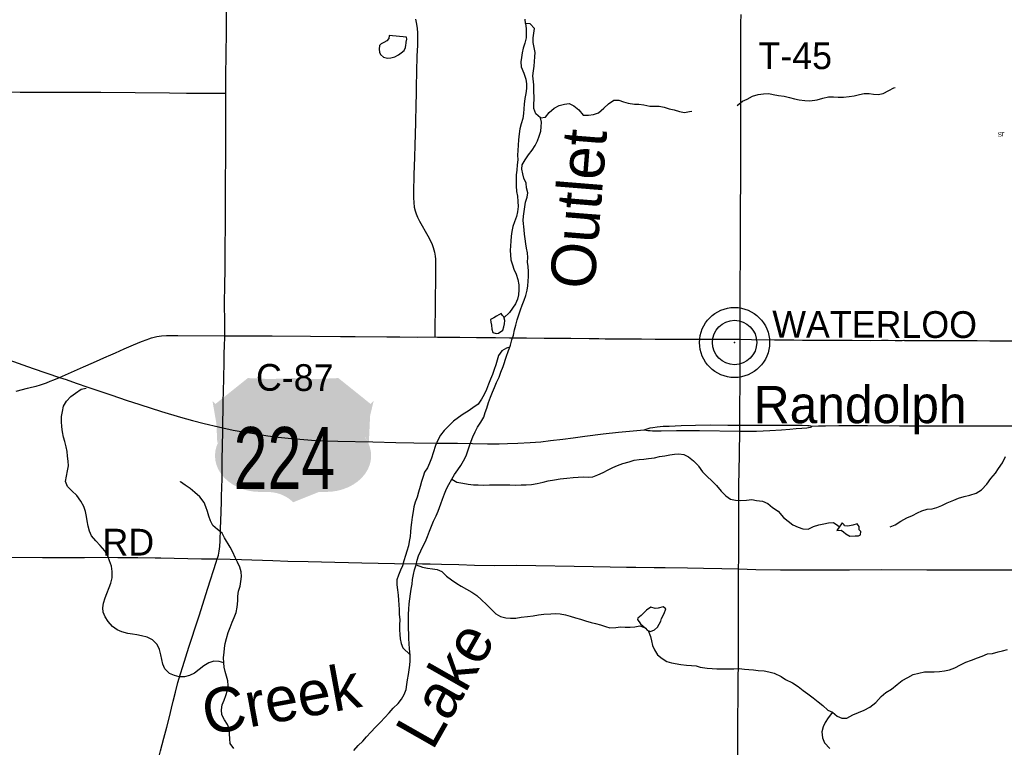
# Model space of a CAD drawing. Header units: feet. Extents: x 2113747 to 2516209, y 960708 to 1356798.
# Tile 22 of 253: x 2305899 to 2316941, y 1102641 to 1110796. Entities that reach past the tile are written whole.
import ezdxf

# ---------------------------------------------------------------- set-up
doc = ezdxf.new("R2010")
doc.units = ezdxf.units.FT
doc.header["$LTSCALE"] = 50
doc.header["$MEASUREMENT"] = 0
for name, color, linetype in [('0_Xref', 7, 'Continuous'), ('GM_X_County_Road', 3, 'Continuous'), ('GM_X_County_Road_Text', 3, 'Continuous'), ('GM_X_Minor_Lake', 5, 'Continuous'), ('GM_X_Minor_River', 5, 'Continuous'), ('GM_X_Minor_River_Text', 5, 'Continuous'), ('GM_X_State_Route', 1, 'Continuous'), ('GM_X_Township_Road', 4, 'Continuous'), ('GM_X_Township_Road_Text', 4, 'Continuous'), ('GM_X_Township_Subdivision_Text', 4, 'Continuous'), ('GM_X_Unincorporated', 1, 'Continuous'), ('GM_X_Unincorporated_Location', 2, 'Continuous'), ('GM_X_Unincorporated_Text', 251, 'Continuous'), ('GM_X_US_Location', 251, 'Continuous'), ('GM_X_US_Route', 1, 'Continuous'), ('GM_X_US_Shield', 251, 'Continuous')]:
    doc.layers.add(name, color=color, linetype=linetype)
doc.styles.add('Styledgn030', font='dgn030.shx')
doc.styles.add('Styledgn031', font='dgn031.shx')

# ---------------------------------------------------------------- blocks, each defined once
blk = doc.blocks.new('M1-H4_33')
at = {"layer": 'GM_X_US_Shield', "linetype": 'Continuous', "true_color": 0x1e0000}
h = blk.add_hatch(color=18, dxfattribs=at)
edge = h.paths.add_edge_path(flags=0)
edge.add_line((-508.4680158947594, 667.0911779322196), (-508.4680158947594, 667.0911779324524))
edge.add_line((-508.4680158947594, 667.0911779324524), (-871.0175691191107, 377.0515353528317))
edge.add_ellipse((-1286.789338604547, 144.1422748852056), major_axis=(507.5693745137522, -5.27579036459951e-14), ratio=0.8000000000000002, start_angle=334.5471236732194, end_angle=395.0009291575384, ccw=False)
edge.add_line((-828.4851254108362, -30.36763197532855), (-828.4851254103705, -30.36763197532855))
edge.add_ellipse((-369.1022995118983, -203.0529443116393), major_axis=(507.5693745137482, 8.243422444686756e-16), ratio=0.8000000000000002, start_angle=-205.1680805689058, end_angle=-89.36173636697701)
edge.add_line((-363.4481941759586, -609.083249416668), (-290.9382835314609, -609.083249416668))
edge.add_ellipse((-290.938283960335, -899.1228919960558), major_axis=(-362.549553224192, 5.360414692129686e-07), ratio=0.7999999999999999, start_angle=216.8698977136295, end_angle=270, ccw=False)
edge.add_line((-0.8986413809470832, -725.0991066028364), (-0.8986413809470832, -725.0991066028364))
edge.add_ellipse((289.1410011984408, -899.1228919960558), major_axis=(-362.549553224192, -5.360414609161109e-07), ratio=0.7999999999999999, start_angle=270, end_angle=323.13010228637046, ccw=False)
edge.add_line((289.1410007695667, -609.083249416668), (361.6509114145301, -609.083249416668))
edge.add_ellipse((367.3050167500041, -203.0529443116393), major_axis=(-507.5693745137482, 6.215932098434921e-14), ratio=0.8000000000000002, start_angle=89.361736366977, end_angle=205.1680805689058)
edge.add_ellipse((1284.992055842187, 144.1422748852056), major_axis=(-507.5693745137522, 6.215932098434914e-14), ratio=0.8000000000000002, start_angle=324.9990708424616, end_angle=385.4528763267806, ccw=False)
edge.add_line((869.2202863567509, 377.0515353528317), (506.6707331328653, 667.0911779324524))
edge.add_line((506.6707331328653, 667.0911779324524), (506.6707331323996, 667.0911779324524))
edge.add_ellipse((252.8860458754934, 874.2209128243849), major_axis=(-362.5495532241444, -2.054038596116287e-13), ratio=0.8000000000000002, start_angle=405.57299599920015, end_angle=494.42700400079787, ccw=False)
edge.add_line((-0.8986413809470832, 667.0911779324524), (-0.8986413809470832, 667.0911779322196))
edge.add_ellipse((-254.6833286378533, 874.220912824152), major_axis=(-362.5495532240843, -2.054038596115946e-13), ratio=0.8, start_angle=405.5729959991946, end_angle=494.4270040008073, ccw=False)
at = {"layer": 'GM_X_US_Shield', "color": 9, "linetype": 'Continuous', "lineweight": 13, "insert": (-97.80914794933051, -577.7589680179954), "char_height": 696.0951421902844, "attachment_point": 8, "line_spacing_factor": 0.8, "style": 'Styledgn030'}
blk.add_mtext('{\\Fdgn000|c0;\\W0.73386;\\C9;224}', dxfattribs=at)
blk = doc.blocks.new('Unicorp13')
at = {"layer": 'GM_X_Unincorporated'}
for radius in [392.8488348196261, 249.0278639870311]:
    blk.add_circle((-4.656612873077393e-10, 0), radius, dxfattribs=at)
blk = doc.blocks.new('POR')
at = {"layer": 'GM_X_County_Road', "flags": 128}
for points in [[(2308211.394066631, 1109973.764299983), (2308211.361258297, 1110039.741858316), (2308211.722149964, 1110197.287474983), (2308214.149966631, 1110377.569266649), (2308214.674899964, 1110466.184574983), (2308216.676208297, 1110600.403466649), (2308216.413741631, 1110721.466216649), (2308216.577783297, 1110910.671874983), (2308216.774633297, 1111103.388024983), (2308218.349433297, 1111299.385008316), (2308220.186699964, 1111404.240441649), (2308222.02396663, 1111564.738808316), (2308221.892733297, 1111771.234458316), (2308223.762808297, 1111895.840508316), (2308225.370416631, 1112046.857266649), (2308223.073833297, 1112224.055074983), (2308219.792999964, 1112414.277791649), (2308220.908483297, 1112489.704149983), (2308219.333683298, 1112631.665808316)], [(2310336.717899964, 1110801.321699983), (2310349.414724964, 1110743.972733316), (2310356.337283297, 1110695.646058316), (2310359.716541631, 1110650.140899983), (2310360.99606663, 1110578.225033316), (2310359.290033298, 1110509.557191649), (2310354.598441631, 1110388.330399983), (2310349.906849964, 1110214.446233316), (2310346.461974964, 1110043.875708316), (2310344.26381663, 1109961.92049165), (2310341.212641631, 1109847.091324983), (2310336.750708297, 1109643.614041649), (2310333.863574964, 1109512.413516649), (2310330.320274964, 1109391.05549165), (2310326.908208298, 1109253.293299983), (2310319.395099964, 1109056.607341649), (2310313.620833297, 1108863.038174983), (2310314.080149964, 1108800.439874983), (2310317.459408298, 1108747.782499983), (2310324.414774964, 1108695.38759165), (2310333.076174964, 1108653.196074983), (2310344.165391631, 1108618.353624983), (2310359.880583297, 1108581.772333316), (2310382.649566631, 1108537.874783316), (2310475.136258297, 1108375.21106665), (2310506.008899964, 1108317.566824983), (2310525.16896663, 1108276.425174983), (2310536.717499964, 1108242.731016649), (2310549.709599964, 1108192.206183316), (2310558.994358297, 1108144.306016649), (2310562.045533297, 1108112.088233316), (2310563.390674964, 1108040.303599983), (2310562.964166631, 1107892.698908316), (2310560.405116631, 1107797.653166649), (2310559.847374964, 1107751.721499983), (2310558.666274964, 1107567.994833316), (2310554.073108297, 1107335.088474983), (2310554.499616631, 1107239.845883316)], [(2308197.844224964, 1107253.658191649), (2308198.762858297, 1107321.374591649), (2308199.648683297, 1107419.077808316), (2308197.024016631, 1107599.654874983), (2308201.157866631, 1107837.941799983), (2308202.33896663, 1107976.458583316), (2308202.568624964, 1108074.916391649), (2308201.781224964, 1108206.084108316), (2308206.472816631, 1108527.441733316), (2308207.260216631, 1108658.806299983), (2308206.866516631, 1108954.310958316), (2308208.080424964, 1109061.725441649), (2308210.639474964, 1109179.802633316), (2308210.639474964, 1109307.820749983), (2308211.459683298, 1109507.984391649), (2308210.639474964, 1109678.653341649), (2308211.426874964, 1109836.231766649), (2308211.394066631, 1109973.764299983)], [(2306344.567091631, 1106787.386158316), (2306615.137416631, 1106904.839991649), (2306726.160816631, 1106953.265091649), (2306875.930858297, 1107019.833199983), (2306893.942633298, 1107027.740008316), (2306971.796808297, 1107062.254374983), (2307070.812358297, 1107105.72541665), (2307175.700599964, 1107151.919549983), (2307263.298849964, 1107188.336799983), (2307327.406333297, 1107212.779008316), (2307345.877424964, 1107219.143824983), (2307376.979724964, 1107228.691049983), (2307437.117399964, 1107243.815691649), (2307462.642283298, 1107248.441666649), (2307488.429633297, 1107251.722499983), (2307546.861274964, 1107256.512516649), (2307628.357174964, 1107257.201491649), (2307674.059183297, 1107256.971833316), (2308197.844224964, 1107253.658191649)], [(2308184.556849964, 1106654.479599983), (2308184.688083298, 1106660.975649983), (2308187.115899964, 1106742.930866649), (2308188.854741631, 1106838.337499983), (2308190.692008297, 1106897.097224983), (2308191.512216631, 1107018.192783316), (2308193.152633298, 1107070.620499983), (2308194.95709163, 1107126.329049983), (2308197.844224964, 1107253.658191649)], [(2308197.844224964, 1107253.658191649), (2308384.458024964, 1107252.509899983), (2308732.259166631, 1107251.624074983), (2309158.865924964, 1107248.474474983), (2309496.791758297, 1107246.374741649), (2309634.586758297, 1107244.603091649), (2309661.227124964, 1107244.40624165)], [(2309661.227124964, 1107244.40624165), (2310015.294658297, 1107242.109658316), (2310162.997774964, 1107241.223833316), (2310365.425191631, 1107239.025674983), (2310554.499616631, 1107239.845883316)], [(2310554.499616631, 1107239.845883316), (2310584.12554163, 1107238.631974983), (2310835.732649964, 1107236.072924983), (2311022.444874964, 1107235.810458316), (2311140.850149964, 1107235.351141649), (2311198.560008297, 1107233.743533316), (2311234.419516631, 1107233.054558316), (2311391.932324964, 1107231.479758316), (2311582.286274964, 1107230.068999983), (2311782.482724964, 1107228.362966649), (2312081.005749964, 1107224.983708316), (2312284.286183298, 1107223.704183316), (2312339.469799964, 1107221.67006665), (2312395.079924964, 1107221.013899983), (2312463.682149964, 1107220.554583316), (2312739.042491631, 1107219.143824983), (2312873.523849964, 1107218.061149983), (2313024.310949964, 1107217.076899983), (2313256.725183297, 1107216.45354165), (2313483.201108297, 1107216.125458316), (2313748.882991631, 1107215.502099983), (2313893.305274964, 1107214.813124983), (2313977.786733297, 1107214.255383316)], [(2313977.786733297, 1107214.255383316), (2314106.559441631, 1107213.402366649), (2314365.712466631, 1107209.104474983), (2314522.798766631, 1107207.004741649), (2314581.788149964, 1107206.282958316)], [(2314581.788149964, 1107206.282958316), (2314679.819449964, 1107205.823641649), (2314850.357166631, 1107205.23309165), (2315030.934233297, 1107204.937816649), (2315233.492883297, 1107203.887949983), (2315440.119766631, 1107202.116299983), (2315564.889858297, 1107202.739658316), (2315640.283408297, 1107202.313149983), (2315715.676958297, 1107201.296091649), (2315741.923624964, 1107201.361708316), (2315797.369708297, 1107201.98506665), (2315813.544216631, 1107202.345958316), (2315823.321099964, 1107202.149108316), (2315967.349683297, 1107201.492941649), (2316180.702274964, 1107202.116299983), (2316348.024774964, 1107200.869583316), (2316453.077058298, 1107200.279033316), (2316571.154249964, 1107199.065124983), (2316636.770916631, 1107199.032316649), (2316777.813941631, 1107198.441766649), (2316941.954033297, 1107197.851216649), (2317145.43131663, 1107197.162241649), (2317417.707674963, 1107197.752791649)], [(2305860.447324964, 1106633.515074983), (2305987.940508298, 1106664.551758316), (2306033.084774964, 1106676.461183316), (2306083.281524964, 1106689.682941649), (2306133.707933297, 1106704.709158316), (2306199.09494163, 1106727.051633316), (2306242.073858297, 1106743.619841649), (2306281.509474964, 1106760.024008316), (2306344.567091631, 1106787.386158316)], [(2308181.14941623, 1106490.922780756), (2308184.556849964, 1106654.479599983)], [(2308176.157916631, 1106221.836108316), (2308176.84689163, 1106287.190308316), (2308179.635599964, 1106418.259599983), (2308181.14941623, 1106490.922780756)], [(2308114.543866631, 1104752.678941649), (2308120.613408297, 1104772.65921665), (2308126.748566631, 1104795.034499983), (2308131.505774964, 1104816.491149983), (2308136.295791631, 1104840.408424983), (2308140.199983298, 1104865.998924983), (2308143.251158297, 1104892.770524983), (2308147.549049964, 1104955.270399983), (2308150.600224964, 1105089.882991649), (2308157.030658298, 1105276.759258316), (2308160.80361663, 1105398.182899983), (2308162.968966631, 1105473.609258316), (2308165.068699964, 1105535.846666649), (2308168.349533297, 1105667.112808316), (2308168.808849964, 1105768.884258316), (2308169.694674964, 1105854.153116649), (2308172.975508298, 1106031.252499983), (2308175.56736663, 1106169.113116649), (2308176.157916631, 1106221.836108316)], [(2307259.657124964, 1101848.550891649), (2307274.027174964, 1101897.140033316), (2307319.663566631, 1102047.828708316), (2307383.442966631, 1102261.673424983), (2307417.366783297, 1102381.52226665), (2307454.243349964, 1102510.918333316), (2307479.768233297, 1102602.650433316), (2307516.972883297, 1102742.184274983), (2307549.026624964, 1102866.166966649), (2307577.405833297, 1102984.211349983), (2307601.060641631, 1103079.716408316), (2307620.122283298, 1103159.440658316), (2307644.564491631, 1103258.128124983), (2307673.304591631, 1103365.837883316), (2307701.224483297, 1103463.442674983), (2307727.503958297, 1103547.95694165), (2307796.106183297, 1103763.671733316), (2307825.86334163, 1103854.124308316), (2307869.564041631, 1103991.722458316), (2307909.983908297, 1104116.492549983), (2308008.474524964, 1104426.039174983), (2308102.371974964, 1104714.916549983), (2308114.543866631, 1104752.678941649)]]:
    blk.add_lwpolyline(points, dxfattribs=at)
at = {"layer": 'GM_X_Minor_Lake'}
for p, q in [((2310238.439999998, 1110598.16), (2310042.389999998, 1110617.76)), ((2311335.449999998, 1107388.23), (2311339.489999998, 1107424.12)), ((2315121.789999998, 1105156.68), (2315064.819999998, 1105071.73)), ((2312862.739999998, 1104026.88), (2312915.819999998, 1103975.79))]:
    blk.add_line(p, q, dxfattribs=at)
at = {"layer": 'GM_X_Minor_Lake', "flags": 128}
for points in [[(2310042.389999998, 1110617.76), (2310040.459999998, 1110585.7), (2310016.519999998, 1110559.59), (2309984.549999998, 1110541.49), (2309952.589999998, 1110525.39), (2309932.629999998, 1110505.3), (2309928.709999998, 1110465.21), (2309932.779999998, 1110431.16), (2309946.849999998, 1110405.14), (2309978.899999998, 1110377.15), (2310022.939999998, 1110365.22), (2310062.929999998, 1110367.31), (2310106.919999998, 1110379.43), (2310146.859999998, 1110401.56), (2310178.819999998, 1110423.68), (2310210.759999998, 1110451.8), (2310224.689999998, 1110485.91), (2310230.629999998, 1110511.97), (2310232.589999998, 1110534.01), (2310232.559999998, 1110544.04), (2310240.489999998, 1110576.12), (2310238.439999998, 1110598.16)], [(2311339.489999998, 1107424.12), (2311327.289999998, 1107464.36), (2311313.249999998, 1107480.36), (2311299.209999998, 1107502.38), (2311247.259999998, 1107474.2), (2311215.299999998, 1107456.1), (2311179.349999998, 1107433.97), (2311183.399999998, 1107405.93), (2311189.469999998, 1107373.88), (2311193.569999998, 1107327.8), (2311203.649999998, 1107289.74), (2311241.679999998, 1107279.81), (2311269.669999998, 1107283.88), (2311317.609999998, 1107316.04), (2311329.529999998, 1107352.14), (2311335.449999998, 1107388.23)], [(2315064.819999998, 1105071.73), (2315112.779999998, 1105074.34), (2315137.009999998, 1105054.58), (2315163.269999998, 1105032.86), (2315209.539999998, 1105009.37), (2315269.519999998, 1105010.12), (2315307.509999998, 1105010.6), (2315329.379999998, 1105020.89), (2315330.919999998, 1105059.02), (2315312.709999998, 1105076.84), (2315312.249999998, 1105114.94), (2315289.879999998, 1105146.74), (2315244.059999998, 1105132.13), (2315188.199999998, 1105121.41), (2315150.189999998, 1105122.94), (2315144.039999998, 1105134.9), (2315121.789999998, 1105156.68)], [(2312915.819999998, 1103975.79), (2312936.899999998, 1103954.9), (2312974.939999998, 1103938.95), (2313018.889999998, 1103959.09), (2313052.829999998, 1103989.23), (2313088.699999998, 1104053.42), (2313096.629999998, 1104085.51), (2313128.509999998, 1104141.69), (2313144.399999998, 1104193.83), (2313116.349999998, 1104215.81), (2313058.379999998, 1104199.66), (2313024.389999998, 1104195.57), (2312976.349999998, 1104211.5), (2312928.419999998, 1104177.33), (2312868.539999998, 1104119.08), (2312832.609999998, 1104086.94), (2312828.629999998, 1104074.9), (2312862.739999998, 1104026.88)]]:
    blk.add_lwpolyline(points, dxfattribs=at)
at = {"layer": 'GM_X_Minor_River', "flags": 128}
for points in [[(2311401.969999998, 1107147.89), (2311419.849999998, 1107206.05), (2311437.739999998, 1107260.2), (2311449.599999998, 1107320.34), (2311461.489999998, 1107372.47), (2311479.369999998, 1107430.63), (2311497.249999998, 1107488.78), (2311515.119999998, 1107544.93), (2311533.019999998, 1107595.07), (2311554.899999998, 1107651.23), (2311576.789999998, 1107705.38), (2311590.659999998, 1107763.53), (2311598.549999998, 1107813.65), (2311602.439999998, 1107865.76), (2311604.329999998, 1107917.87), (2311604.209999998, 1107973.98), (2311600.089999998, 1108028.07), (2311593.979999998, 1108078.16), (2311597.869999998, 1108132.28), (2311595.759999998, 1108182.37), (2311581.649999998, 1108234.44), (2311573.539999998, 1108284.53), (2311569.429999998, 1108338.63), (2311561.309999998, 1108390.71), (2311555.199999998, 1108440.8), (2311546.969999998, 1108544.98), (2311548.869999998, 1108595.09), (2311556.759999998, 1108647.21), (2311562.649999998, 1108699.32), (2311570.539999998, 1108749.44), (2311588.419999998, 1108805.59), (2311596.309999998, 1108855.71), (2311584.189999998, 1108909.79), (2311578.089999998, 1108961.88), (2311553.959999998, 1109017.93), (2311539.849999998, 1109070), (2311529.739999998, 1109120.08), (2311533.639999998, 1109170.19), (2311567.519999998, 1109224.38), (2311605.399999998, 1109280.57), (2311645.289999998, 1109332.75), (2311679.179999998, 1109384.94), (2311707.069999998, 1109439.11), (2311724.949999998, 1109491.24), (2311742.829999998, 1109545.39), (2311746.729999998, 1109595.49), (2311752.619999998, 1109645.61), (2311738.509999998, 1109697.68), (2311688.409999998, 1109739.66), (2311666.279999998, 1109799.72), (2311666.179999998, 1109849.83), (2311670.059999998, 1109903.94), (2311665.819999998, 1110012.15), (2311665.709999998, 1110064.25), (2311653.479999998, 1110168.42), (2311661.369999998, 1110222.55), (2311667.249999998, 1110276.67), (2311671.149999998, 1110326.77), (2311677.019999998, 1110378.89), (2311678.919999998, 1110428.99), (2311668.799999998, 1110485.08), (2311658.679999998, 1110539.16), (2311656.559999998, 1110593.27), (2311672.339999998, 1110697.5), (2311622.219999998, 1110747.49), (2311570.209999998, 1110753.39), (2311566.099999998, 1110803.47)], [(2311570.209999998, 1110753.39), (2311580.329999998, 1110695.29), (2311580.459999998, 1110641.19), (2311578.559999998, 1110591.09), (2311562.689999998, 1110530.93), (2311544.809999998, 1110474.79), (2311532.919999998, 1110422.66), (2311525.029999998, 1110372.54), (2311519.139999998, 1110322.43), (2311523.259999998, 1110268.33), (2311553.419999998, 1110196.25), (2311573.559999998, 1110130.18), (2311581.679999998, 1110076.09), (2311583.789999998, 1110023.98), (2311573.909999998, 1109969.86), (2311564.029999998, 1109911.72), (2311556.159999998, 1109849.58), (2311554.289999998, 1109795.47), (2311550.399999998, 1109743.36), (2311540.519999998, 1109687.22), (2311522.639999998, 1109629.08), (2311508.759999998, 1109572.93), (2311498.879999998, 1109516.8), (2311493.019999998, 1109450.65), (2311489.159999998, 1109388.53), (2311487.279999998, 1109330.41), (2311483.399999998, 1109276.29), (2311485.509999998, 1109224.19), (2311479.619999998, 1109170.07), (2311473.749999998, 1109109.94), (2311467.869999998, 1109055.83), (2311466.009999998, 1108991.69), (2311466.139999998, 1108933.57), (2311472.269999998, 1108871.46), (2311480.389999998, 1108817.37), (2311486.519999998, 1108757.27), (2311488.639999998, 1108701.17), (2311482.759999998, 1108643.04), (2311470.879999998, 1108588.9), (2311447.009999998, 1108528.73), (2311429.109999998, 1108476.59), (2311417.239999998, 1108420.45), (2311411.349999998, 1108368.33), (2311407.459999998, 1108314.22), (2311401.569999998, 1108262.1), (2311399.689999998, 1108210), (2311401.789999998, 1108159.91), (2311407.919999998, 1108103.81), (2311424.029999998, 1108049.73), (2311442.149999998, 1107999.67), (2311466.259999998, 1107945.62), (2311484.389999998, 1107883.54), (2311496.519999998, 1107825.45), (2311496.649999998, 1107767.33), (2311492.759999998, 1107713.22), (2311480.869999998, 1107663.09), (2311460.979999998, 1107612.95), (2311425.089999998, 1107562.77), (2311393.189999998, 1107512.6), (2311329.829999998, 1107455.94)], [(2315662.219999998, 1105113.31), (2315717.969999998, 1105134.06), (2315779.439999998, 1105176.94), (2315847.019999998, 1105211.88), (2315910.649999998, 1105240.76), (2315966.299999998, 1105269.53), (2316018.019999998, 1105292.23), (2316077.779999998, 1105311.04), (2316131.719999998, 1105315.72), (2316183.559999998, 1105328.4), (2316241.279999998, 1105351.19), (2316298.889999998, 1105381.99), (2316374.539999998, 1105411.01), (2316428.279999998, 1105431.74), (2316490.039999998, 1105450.56), (2316555.849999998, 1105465.43), (2316625.569999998, 1105488.36), (2316685.089999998, 1105527.21), (2316746.299999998, 1105592.14), (2316789.569999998, 1105652.86), (2316840.829999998, 1105713.66), (2316876.189999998, 1105766.24), (2316921.409999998, 1105830.99), (2316956.549999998, 1105901.62)], [(2313945.769999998, 1109834.66), (2314005.169999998, 1109883.53), (2314058.889999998, 1109906.26), (2314118.509999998, 1109937.09), (2314180.269999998, 1109955.92), (2314240.139999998, 1109966.69), (2314300.119999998, 1109967.45), (2314350.229999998, 1109958.05), (2314410.379999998, 1109944.76), (2314472.459999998, 1109937.51), (2314530.629999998, 1109922.2), (2314588.789999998, 1109908.9), (2314638.909999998, 1109897.48), (2314705.009999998, 1109888.28), (2314761.039999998, 1109884.98), (2314840.899999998, 1109896), (2314906.639999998, 1109916.89), (2314968.449999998, 1109931.7), (2315024.459999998, 1109930.39), (2315078.489999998, 1109927.06), (2315138.479999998, 1109927.81), (2315200.349999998, 1109936.61), (2315256.299999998, 1109941.32), (2315316.109999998, 1109956.1), (2315367.939999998, 1109968.79), (2315425.929999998, 1109969.51), (2315476.009999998, 1109962.12), (2315528.039999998, 1109958.76), (2315581.939999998, 1109967.46), (2315645.529999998, 1110000.35), (2315701.149999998, 1110031.12), (2315717.089999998, 1110035.33)], [(2311738.509999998, 1109697.68), (2311796.489999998, 1109703.82), (2311836.399999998, 1109754.01), (2311894.289999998, 1109804.24), (2311948.229999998, 1109834.41), (2312008.199999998, 1109850.58), (2312062.189999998, 1109854.7), (2312114.249999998, 1109828.76), (2312170.349999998, 1109784.8), (2312218.479999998, 1109726.79), (2312278.489999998, 1109724.92), (2312334.479999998, 1109733.05), (2312390.439999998, 1109753.22), (2312448.329999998, 1109805.45), (2312502.219999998, 1109853.67), (2312562.139999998, 1109893.87), (2312618.139999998, 1109891.99), (2312670.189999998, 1109876.08), (2312724.229999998, 1109860.16), (2312792.249999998, 1109850.29), (2312844.259999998, 1109848.4), (2312898.279999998, 1109842.51), (2312964.309999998, 1109826.62), (2313018.319999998, 1109824.74), (2313072.329999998, 1109824.85), (2313126.349999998, 1109814.95), (2313184.389999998, 1109797.05), (2313238.419999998, 1109785.14), (2313298.469999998, 1109765.23), (2313356.489999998, 1109757.34), (2313410.469999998, 1109765.48), (2313438.469999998, 1109771.55)], [(2309647.599999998, 1102607.02), (2309693.479999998, 1102661.23), (2309747.379999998, 1102709.45), (2309789.279999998, 1102759.64), (2309835.169999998, 1102809.83), (2309891.049999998, 1102866.07), (2309944.929999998, 1102924.31), (2309992.829999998, 1102974.51), (2310042.709999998, 1103028.72), (2310088.609999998, 1103078.92), (2310142.499999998, 1103131.15), (2310182.389999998, 1103181.34), (2310212.279999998, 1103233.51), (2310232.169999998, 1103287.66), (2310240.049999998, 1103345.79), (2310249.929999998, 1103397.91), (2310259.809999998, 1103456.05), (2310267.699999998, 1103510.18), (2310275.579999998, 1103560.29), (2310277.479999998, 1103610.4), (2310279.339999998, 1103672.53), (2310271.189999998, 1103746.65), (2310267.069999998, 1103804.76), (2310264.949999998, 1103856.86), (2310264.819999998, 1103914.97), (2310260.719999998, 1103967.07), (2310258.599999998, 1104021.17), (2310260.489999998, 1104075.29), (2310260.359999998, 1104133.39), (2310262.239999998, 1104189.52), (2310268.119999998, 1104247.64), (2310273.999999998, 1104303.76), (2310281.869999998, 1104361.91), (2310289.759999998, 1104414.02), (2310299.639999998, 1104470.15), (2310305.529999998, 1104522.28), (2310315.409999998, 1104578.41), (2310327.299999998, 1104630.53), (2310345.179999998, 1104686.69), (2310357.069999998, 1104736.81), (2310372.969999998, 1104786.95), (2310396.839999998, 1104843.11), (2310424.719999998, 1104899.28), (2310448.619999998, 1104949.43), (2310472.509999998, 1105003.59), (2310494.379999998, 1105061.76), (2310516.259999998, 1105117.92), (2310540.149999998, 1105174.08), (2310570.019999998, 1105234.27), (2310591.909999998, 1105286.42), (2310621.729999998, 1105370.65), (2310639.619999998, 1105420.79), (2310663.489999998, 1105480.97), (2310685.379999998, 1105537.12), (2310713.269999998, 1105587.28), (2310747.149999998, 1105645.48), (2310777.039999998, 1105699.65), (2310810.929999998, 1105749.82), (2310844.829999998, 1105799.99), (2310874.719999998, 1105850.16), (2310906.599999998, 1105906.34), (2310926.469999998, 1105964.5), (2310944.359999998, 1106020.65), (2310962.249999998, 1106070.79), (2310982.149999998, 1106120.94), (2311006.019999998, 1106177.1), (2311031.919999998, 1106229.26), (2311069.799999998, 1106283.45), (2311103.679999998, 1106339.63), (2311117.579999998, 1106391.77), (2311139.469999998, 1106441.92), (2311157.339999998, 1106504.08), (2311179.209999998, 1106564.25), (2311201.089999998, 1106620.4), (2311222.969999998, 1106674.56), (2311246.849999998, 1106730.73), (2311274.729999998, 1106790.9), (2311296.619999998, 1106845.06), (2311320.479999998, 1106909.24), (2311360.239999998, 1107025.56), (2311376.119999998, 1107077.7), (2311401.969999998, 1107147.89)], [(2311394.279999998, 1107126.99), (2311358.039999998, 1107115.73), (2311306.099999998, 1107085.56), (2311270.209999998, 1107031.37), (2311252.319999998, 1106979.23), (2311238.439999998, 1106927.1), (2311220.539999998, 1106874.96), (2311200.669999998, 1106818.8), (2311178.769999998, 1106766.65), (2311156.889999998, 1106712.49), (2311133.019999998, 1106652.32), (2311107.139999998, 1106596.15), (2311077.249999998, 1106541.97), (2311039.369999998, 1106487.79), (2310981.449999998, 1106445.57), (2310927.519999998, 1106409.38), (2310871.589999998, 1106375.2), (2310819.679999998, 1106337.01), (2310765.749999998, 1106296.81), (2310713.859999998, 1106246.59), (2310657.969999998, 1106192.37), (2310618.089999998, 1106138.17), (2310590.209999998, 1106082), (2310562.329999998, 1106023.82), (2310536.499999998, 1105941.6), (2310516.629999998, 1105883.45), (2310494.739999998, 1105827.28), (2310470.849999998, 1105775.12), (2310438.959999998, 1105724.96), (2310423.059999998, 1105674.82), (2310405.179999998, 1105620.68), (2310389.299999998, 1105564.53), (2310371.429999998, 1105500.36), (2310355.559999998, 1105444.21), (2310335.669999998, 1105388.06), (2310319.779999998, 1105337.92), (2310309.889999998, 1105285.8), (2310300.029999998, 1105221.65), (2310292.159999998, 1105161.51), (2310286.279999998, 1105105.39), (2310280.389999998, 1105055.28), (2310278.489999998, 1105003.17), (2310268.609999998, 1104949.04), (2310258.719999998, 1104898.92), (2310240.839999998, 1104840.76), (2310224.949999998, 1104790.63), (2310207.079999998, 1104732.47), (2310193.189999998, 1104676.33), (2310171.299999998, 1104626.18), (2310145.419999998, 1104570.01), (2310127.529999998, 1104517.88), (2310129.649999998, 1104463.77), (2310137.759999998, 1104407.67), (2310143.889999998, 1104347.57), (2310146.009999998, 1104289.45), (2310152.129999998, 1104237.37), (2310154.239999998, 1104185.27), (2310156.359999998, 1104131.17), (2310160.489999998, 1104073.06), (2310156.609999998, 1104010.92), (2310158.739999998, 1103956.83), (2310160.839999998, 1103906.73), (2310164.949999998, 1103856.64), (2310177.049999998, 1103804.56), (2310197.169999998, 1103754.51), (2310278.909999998, 1103676.51)], [(2308187.399999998, 1103589.77), (2308135.369999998, 1103603.68), (2308075.359999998, 1103607.55), (2308019.399999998, 1103587.39), (2307963.469999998, 1103553.2), (2307911.549999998, 1103513.01), (2307859.639999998, 1103470.81), (2307803.679999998, 1103446.64), (2307745.709999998, 1103432.49), (2307687.709999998, 1103430.35), (2307633.679999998, 1103444.26), (2307579.619999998, 1103468.19), (2307527.509999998, 1103520.18), (2307505.399999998, 1103574.23), (2307493.279999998, 1103626.31), (2307483.169999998, 1103676.39), (2307467.039999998, 1103736.48), (2307440.919999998, 1103792.52), (2307386.799999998, 1103844.51), (2307326.729999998, 1103874.44), (2307266.699999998, 1103890.34), (2307212.669999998, 1103902.24), (2307162.649999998, 1103910.15), (2307110.629999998, 1103918.05), (2307044.589999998, 1103933.93), (2306992.539999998, 1103957.87), (2306938.449999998, 1103995.82), (2306892.329999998, 1104051.83), (2306858.209999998, 1104103.86), (2306836.099999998, 1104155.92), (2306829.999999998, 1104206), (2306839.889999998, 1104258.12), (2306855.759999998, 1104316.28), (2306875.649999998, 1104366.42), (2306901.519999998, 1104430.61), (2306919.409999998, 1104480.74), (2306935.289999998, 1104538.89), (2306937.119999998, 1104613.04), (2306926.989999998, 1104673.14), (2306906.869999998, 1104731.21), (2306886.749999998, 1104783.27), (2306854.629999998, 1104841.31), (2306800.489999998, 1104903.32), (2306754.379999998, 1104955.32), (2306704.249999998, 1105011.32), (2306682.139999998, 1105063.37), (2306668.019999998, 1105119.45), (2306655.889999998, 1105179.54), (2306647.779999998, 1105229.63), (2306635.659999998, 1105285.71), (2306617.539999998, 1105339.78), (2306583.409999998, 1105399.82), (2306541.279999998, 1105461.85), (2306485.159999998, 1105513.83), (2306435.039999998, 1105565.82), (2306412.919999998, 1105621.88), (2306436.669999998, 1105738.16), (2306444.549999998, 1105796.31), (2306442.439999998, 1105846.4), (2306434.319999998, 1105902.49), (2306430.199999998, 1105956.58), (2306420.089999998, 1106008.67), (2306403.959999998, 1106066.74), (2306389.849999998, 1106116.81), (2306377.729999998, 1106176.91), (2306371.599999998, 1106231), (2306367.469999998, 1106293.11), (2306369.349999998, 1106349.23), (2306377.229999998, 1106405.36), (2306389.099999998, 1106463.5), (2306422.979999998, 1106521.69), (2306472.879999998, 1106571.9), (2306524.799999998, 1106610.09), (2306588.699999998, 1106656.32), (2306642.679999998, 1106666.46)], [(2310747.149999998, 1105645.48), (2310801.219999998, 1105613.52), (2310869.249999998, 1105599.65), (2310929.279999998, 1105589.77), (2310989.299999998, 1105583.88), (2311041.309999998, 1105581.99), (2311097.309999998, 1105580.11), (2311169.309999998, 1105584.28), (2311239.309999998, 1105584.43), (2311291.319999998, 1105582.54), (2311397.319999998, 1105582.77), (2311461.339999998, 1105580.91), (2311523.339999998, 1105581.05), (2311577.329999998, 1105583.17), (2311637.329999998, 1105587.31), (2311703.309999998, 1105599.48), (2311769.279999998, 1105613.65), (2311827.259999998, 1105625.8), (2311897.229999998, 1105639.98), (2311961.219999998, 1105650.15), (2312035.199999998, 1105658.32), (2312105.189999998, 1105664.49), (2312163.189999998, 1105668.62), (2312219.189999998, 1105670.75), (2312275.199999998, 1105668.87), (2312327.189999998, 1105672.99), (2312383.149999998, 1105693.15), (2312441.099999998, 1105719.33), (2312497.029999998, 1105749.51), (2312550.989999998, 1105775.68), (2312604.939999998, 1105799.85), (2312662.889999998, 1105822.02), (2312732.849999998, 1105842.21), (2312790.819999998, 1105858.37), (2312846.809999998, 1105866.51), (2312898.799999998, 1105870.63), (2312952.789999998, 1105876.76), (2313016.769999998, 1105886.92), (2313072.749999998, 1105899.06), (2313134.729999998, 1105907.21), (2313188.709999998, 1105919.36), (2313240.709999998, 1105927.49), (2313292.699999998, 1105931.61), (2313348.719999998, 1105921.72), (2313400.779999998, 1105895.78), (2313456.879999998, 1105851.81), (2313506.989999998, 1105799.82), (2313513.009999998, 1105791.81)], [(2313513.009999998, 1105791.81), (2313557.159999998, 1105728.68), (2313609.789999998, 1105675.19), (2313662.359999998, 1105627.72), (2313714.989999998, 1105574.23), (2313767.749999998, 1105510.72), (2313818.339999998, 1105461.22), (2313870.799999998, 1105421.76), (2313926.919999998, 1105410.44), (2313978.959999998, 1105407.08), (2314048.919999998, 1105409.96), (2314108.789999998, 1105418.73), (2314160.929999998, 1105407.35), (2314230.999999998, 1105400.21), (2314289.319999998, 1105372.86), (2314341.829999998, 1105329.4), (2314404.349999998, 1105286.06), (2314465.169999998, 1105216.63), (2314517.629999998, 1105177.18), (2314570.129999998, 1105135.73), (2314630.449999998, 1105108.4), (2314682.669999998, 1105089), (2314740.679999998, 1105087.72), (2314800.339999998, 1105114.54), (2314860.109999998, 1105133.34), (2314917.939999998, 1105146.09), (2314969.809999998, 1105156.78), (2315025.769999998, 1105159.48), (2315076.159999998, 1105126.02), (2315092.869999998, 1105113.56)], [(2308299.479999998, 1102626.1), (2308259.349999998, 1102682.12), (2308255.239999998, 1102736.22), (2308253.109999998, 1102792.33), (2308251.009999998, 1102842.42), (2308228.889999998, 1102896.48), (2308196.769999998, 1102948.51), (2308166.649999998, 1103004.56), (2308160.539999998, 1103060.65), (2308170.409999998, 1103116.79), (2308192.299999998, 1103170.95), (2308210.189999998, 1103223.09), (2308228.069999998, 1103281.25), (2308237.959999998, 1103333.37), (2308233.829999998, 1103387.46), (2308219.719999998, 1103439.54), (2308203.609999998, 1103489.6), (2308191.509999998, 1103539.67), (2308187.399999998, 1103589.77), (2308185.279999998, 1103645.87), (2308191.159999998, 1103701.99), (2308197.049999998, 1103754.12), (2308204.939999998, 1103804.23), (2308216.819999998, 1103862.37), (2308238.679999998, 1103926.55), (2308258.559999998, 1103982.71), (2308282.439999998, 1104042.88), (2308304.309999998, 1104097.03), (2308326.199999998, 1104153.19), (2308336.069999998, 1104211.33), (2308343.929999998, 1104283.49), (2308345.809999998, 1104335.6), (2308353.689999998, 1104391.73), (2308371.569999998, 1104447.88), (2308379.459999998, 1104499.99), (2308385.339999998, 1104554.12), (2308381.229999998, 1104608.21), (2308367.119999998, 1104658.28), (2308342.999999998, 1104714.34), (2308314.879999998, 1104768.39), (2308290.739999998, 1104828.46), (2308258.619999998, 1104884.5), (2308194.399999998, 1104988.56), (2308170.289999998, 1105040.61), (2308118.189999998, 1105082.58), (2308066.089999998, 1105126.56), (2308037.979999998, 1105180.6), (2308021.869999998, 1105230.67), (2308003.749999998, 1105282.73), (2307987.639999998, 1105334.79), (2307969.529999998, 1105384.85), (2307917.389999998, 1105448.87), (2307861.279999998, 1105496.84), (2307809.179999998, 1105542.82), (2307755.109999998, 1105578.77), (2307703.019999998, 1105616.72), (2307701.019999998, 1105618.73)], [(2310345.179999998, 1104686.69), (2310415.249999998, 1104658.78), (2310471.269999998, 1104648.88), (2310527.289999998, 1104640.99), (2310579.299999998, 1104633.09), (2310633.349999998, 1104613.17), (2310685.479999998, 1104559.18), (2310741.569999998, 1104519.22), (2310801.659999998, 1104477.27), (2310851.729999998, 1104445.31), (2310909.799999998, 1104413.38), (2310969.879999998, 1104379.44), (2311025.959999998, 1104341.49), (2311078.059999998, 1104293.51), (2311134.179999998, 1104241.53), (2311186.289999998, 1104189.54), (2311238.409999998, 1104137.55), (2311292.479999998, 1104107.61), (2311350.509999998, 1104091.71), (2311402.529999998, 1104087.81), (2311464.519999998, 1104089.95), (2311522.509999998, 1104098.09), (2311594.499999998, 1104106.27), (2311658.489999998, 1104114.43), (2311716.459999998, 1104124.57), (2311776.449999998, 1104132.72), (2311856.439999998, 1104138.9), (2311908.449999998, 1104141.02), (2311960.449999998, 1104137.12), (2312018.479999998, 1104125.23), (2312072.509999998, 1104111.32), (2312130.549999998, 1104093.41), (2312186.589999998, 1104075.51), (2312242.639999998, 1104059.59), (2312306.679999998, 1104041.7), (2312356.709999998, 1104027.77), (2312412.749999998, 1104013.88), (2312468.789999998, 1103995.96), (2312518.819999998, 1103980.04), (2312582.809999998, 1103984.18), (2312638.809999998, 1103990.32), (2312690.819999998, 1103988.43), (2312744.819999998, 1103986.55), (2312796.819999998, 1103990.66), (2312852.789999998, 1104000.81), (2312906.169999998, 1103985.09)], [(2313531.819999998, 1103539.38), (2313609.589999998, 1103527.36), (2313665.619999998, 1103524.05), (2313717.639999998, 1103520.69), (2313775.649999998, 1103519.41), (2313839.639999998, 1103520.21), (2313907.629999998, 1103519.06), (2313967.569999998, 1103523.83), (2314027.649999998, 1103516.55), (2314077.679999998, 1103513.17), (2314127.739999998, 1103507.78), (2314179.799999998, 1103502.41), (2314247.849999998, 1103497.25), (2314299.949999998, 1103487.88), (2314362.149999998, 1103470.61), (2314438.589999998, 1103433.46), (2314488.949999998, 1103402.01), (2314567.409999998, 1103362.88), (2314627.869999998, 1103323.53), (2314684.429999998, 1103276.11), (2314738.869999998, 1103238.68), (2314797.379999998, 1103195.3), (2314853.889999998, 1103151.89), (2314906.409999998, 1103108.42), (2314962.989999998, 1103059), (2315013.289999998, 1103033.56), (2315065.779999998, 1102992.11), (2315118.049999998, 1102968.69), (2315176.049999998, 1102967.41), (2315241.579999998, 1103006.34), (2315305.249999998, 1103033.2), (2315368.959999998, 1103056.06), (2315432.509999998, 1103092.95), (2315501.889999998, 1103143.96), (2315561.069999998, 1103210.89), (2315612.559999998, 1103253.64), (2315676.049999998, 1103294.54), (2315741.449999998, 1103343.5), (2315794.889999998, 1103390.29), (2315858.459999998, 1103425.18), (2315918.079999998, 1103456), (2316045.699999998, 1103485.69), (2316153.669999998, 1103487.04), (2316213.589999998, 1103491.8), (2316269.539999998, 1103496.51), (2316327.369999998, 1103509.26), (2316385.089999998, 1103532.04), (2316448.659999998, 1103566.93), (2316510.329999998, 1103593.78), (2316572.039999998, 1103616.61), (2316641.709999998, 1103643.55), (2316693.449999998, 1103664.25), (2316751.149999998, 1103689.04), (2316807.079999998, 1103693.76), (2316870.839999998, 1103712.6), (2316922.709999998, 1103723.28), (2316978.549999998, 1103736.01)], [(2312948.789999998, 1103949.91), (2312973.059999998, 1103882.84), (2312983.159999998, 1103832.76), (2312997.269999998, 1103782.69), (2313017.369999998, 1103732.64), (2313053.499999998, 1103678.61), (2313103.589999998, 1103636.63), (2313157.659999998, 1103604.69), (2313207.699999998, 1103588.76), (2313311.749999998, 1103568.96), (2313377.759999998, 1103563.09), (2313431.779999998, 1103559.2), (2313485.789999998, 1103553.31), (2313531.819999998, 1103539.38)], [(2315013.289999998, 1103033.56), (2314966.029999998, 1102972.8), (2314930.669999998, 1102920.22), (2314909.269999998, 1102869.82), (2314895.949999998, 1102813.5), (2314900.749999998, 1102747.38), (2314925.409999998, 1102691.54), (2314984.159999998, 1102628.1)]]:
    blk.add_lwpolyline(points, dxfattribs=at)
at = {"layer": 'GM_X_State_Route', "flags": 128}
for points in [[(2313976.734073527, 1106543.333645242), (2313977.294608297, 1106625.050524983), (2313978.049199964, 1106716.388924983), (2313977.622691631, 1106791.651241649), (2313978.508516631, 1106919.439699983), (2313978.016391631, 1107027.477541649), (2313978.147624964, 1107073.179549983), (2313978.246049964, 1107125.476033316), (2313977.852349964, 1107191.027083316), (2313977.786733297, 1107214.255383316), (2313977.622691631, 1107296.013749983), (2313978.246049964, 1107460.153841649), (2313979.00064163, 1107551.98436665), (2313979.09906663, 1107597.784799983), (2313979.263108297, 1107627.148258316), (2313979.623999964, 1107695.848908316), (2313979.722424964, 1107771.144033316), (2313980.772291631, 1107951.294591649), (2313981.100374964, 1108019.568733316), (2313981.625308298, 1108065.172316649), (2313982.576749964, 1108110.611858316), (2313983.167299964, 1108198.144491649), (2313983.856274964, 1108260.874024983), (2313982.543941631, 1108329.443441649), (2313981.428458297, 1108398.275324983), (2313981.658116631, 1108456.772583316), (2313981.953391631, 1108549.357699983), (2313983.101683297, 1108614.843133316), (2313983.068874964, 1108778.983224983), (2313984.840524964, 1108897.060416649), (2313985.693541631, 1108962.414616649), (2313986.38251663, 1109044.304216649), (2313986.48094163, 1109139.382766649), (2313986.349708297, 1109178.687149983), (2313986.513749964, 1109211.462674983), (2313986.87464163, 1109293.417891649), (2313986.87464163, 1109332.755083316), (2313986.841833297, 1109358.903324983), (2313986.940258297, 1109391.580424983), (2313986.940258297, 1109420.943883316), (2313987.465191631, 1109604.604933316), (2313987.760466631, 1109751.815924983), (2313986.546558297, 1109813.233124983), (2313986.448133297, 1110052.471491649), (2313985.660733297, 1110114.840133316), (2313986.57936663, 1110200.108991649), (2313986.809024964, 1110272.221708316), (2313986.907449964, 1110373.894733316), (2313986.809024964, 1110577.372016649), (2313987.990124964, 1110698.697233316), (2313988.25259163, 1110757.686616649), (2313989.138416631, 1110853.158866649)], [(2313974.899599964, 1106185.681324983), (2313975.719808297, 1106252.77436665), (2313976.080699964, 1106448.082374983), (2313976.734073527, 1106543.333645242)], [(2313961.152908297, 1104639.818274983), (2313962.268391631, 1104752.252433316), (2313962.760516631, 1104811.241816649), (2313963.252641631, 1104902.908299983), (2313963.44949163, 1104938.899041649), (2313963.875999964, 1105081.352824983), (2313964.597783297, 1105248.445666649), (2313964.335316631, 1105310.715883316), (2313963.613533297, 1105408.681566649), (2313962.891749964, 1105464.422924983), (2313965.221141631, 1105624.068274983), (2313966.074158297, 1105694.835849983), (2313967.025599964, 1105753.201874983), (2313971.356299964, 1105909.664816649), (2313972.603016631, 1106001.790616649), (2313974.112199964, 1106117.964924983), (2313974.899599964, 1106185.681324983)], [(2313952.360274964, 1102490.347508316), (2313952.589933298, 1102746.285316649), (2313953.082058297, 1102903.601274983), (2313952.983633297, 1102988.870133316), (2313955.509874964, 1103175.779208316), (2313955.148983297, 1103320.070258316), (2313955.608299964, 1103392.281399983), (2313958.987558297, 1103582.569733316), (2313958.692283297, 1103749.82661665), (2313958.725091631, 1103844.905166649), (2313958.659474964, 1103917.083499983), (2313959.085983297, 1103972.759241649), (2313959.053174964, 1104061.308933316), (2313958.495433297, 1104172.693224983), (2313959.053174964, 1104263.769158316), (2313959.906191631, 1104417.705858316), (2313960.890441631, 1104525.940549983), (2313961.152908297, 1104637.456074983), (2313961.152908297, 1104639.818274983)]]:
    blk.add_lwpolyline(points, dxfattribs=at)
at = {"layer": 'GM_X_Township_Road', "flags": 128}
for points in [[(2301545.068816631, 1110001.192066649), (2301559.898183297, 1110000.863983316), (2301817.476408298, 1110000.503091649), (2302655.138774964, 1109999.354799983), (2303168.228299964, 1109995.155333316), (2303502.709258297, 1109996.402049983), (2303997.065224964, 1109994.761633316), (2304765.502008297, 1109989.413874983), (2304981.741733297, 1109989.085791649), (2305503.787933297, 1109985.312833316), (2305723.308491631, 1109986.067424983), (2305903.852749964, 1109985.115983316), (2305959.594108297, 1109985.247216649), (2306100.571516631, 1109984.623858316), (2306313.563216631, 1109983.377141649), (2306565.432791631, 1109983.67241665), (2306809.198708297, 1109982.556933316), (2307578.980633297, 1109975.831224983), (2307767.858208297, 1109973.993958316), (2307829.931574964, 1109973.173749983), (2308168.907274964, 1109973.698683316), (2308211.394066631, 1109973.764299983)], [(2305810.545849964, 1104770.592291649), (2306154.409991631, 1104769.41119165), (2306226.916408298, 1104768.984683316), (2306502.407983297, 1104768.394133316), (2306626.882799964, 1104769.772083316), (2306898.962308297, 1104770.559483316), (2307000.66814163, 1104769.936124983), (2307079.375333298, 1104768.755024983), (2307223.731999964, 1104767.048991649), (2307416.973083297, 1104766.458441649), (2307482.491324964, 1104765.375766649), (2307630.128824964, 1104762.455824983), (2307938.888049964, 1104755.237991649), (2308114.543866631, 1104752.678941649)], [(2308114.543866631, 1104752.678941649), (2308257.981899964, 1104749.857424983), (2308385.967208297, 1104746.642208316), (2308736.819524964, 1104734.240658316), (2308907.291624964, 1104728.203924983), (2309133.570699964, 1104722.396849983), (2309284.456224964, 1104720.493966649), (2309736.555058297, 1104709.700024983), (2310103.877158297, 1104701.858833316), (2310415.589133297, 1104696.478266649), (2310500.857991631, 1104695.723674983), (2310628.777683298, 1104692.278799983), (2310822.248424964, 1104688.276183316), (2310999.085341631, 1104682.272258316), (2311227.13606663, 1104679.54916665), (2311472.936099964, 1104682.075408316), (2312329.332024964, 1104666.393024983), (2312519.456316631, 1104662.980958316), (2312702.854899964, 1104660.520333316), (2312807.447866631, 1104658.519024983), (2313016.141674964, 1104656.714566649), (2313137.466891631, 1104654.844491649), (2313386.77741663, 1104652.449483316), (2313566.829549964, 1104649.135841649), (2313773.423624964, 1104645.461308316), (2313961.152908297, 1104639.818274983)], [(2313961.152908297, 1104639.818274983), (2314156.231258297, 1104633.978391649), (2314431.722833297, 1104629.844541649), (2314742.778641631, 1104631.977083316), (2315206.721283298, 1104629.188374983), (2315561.674641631, 1104632.305166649), (2316073.222174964, 1104631.288108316), (2316174.928008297, 1104630.861599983), (2316332.408008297, 1104630.303858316), (2316654.028099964, 1104629.286799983), (2316913.115508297, 1104628.86029165), (2317034.407916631, 1104629.483649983), (2317532.63526663, 1104627.810424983), (2317798.28434163, 1104625.940349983), (2317998.513599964, 1104624.988908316), (2318507.075574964, 1104620.953483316), (2318848.347858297, 1104622.659516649), (2319012.15986663, 1104623.709383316), (2319159.469283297, 1104623.840616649), (2319299.954566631, 1104622.889174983), (2319437.979224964, 1104622.003349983), (2319519.507933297, 1104621.544033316), (2319613.53661663, 1104621.019099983)]]:
    blk.add_lwpolyline(points, dxfattribs=at)
at = {"layer": 'GM_X_Unincorporated_Location'}
blk.add_point((2313915.972158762, 1107177.965639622), dxfattribs=at)
at = {"layer": 'GM_X_US_Route', "flags": 128}
for points in [[(2305767.435699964, 1106985.679724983), (2306051.752716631, 1106888.00931665), (2306344.567091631, 1106787.386158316), (2306419.271666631, 1106761.664424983), (2306532.001099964, 1106722.983399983), (2306663.759366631, 1106677.642283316), (2306754.343174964, 1106647.228958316), (2306932.951741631, 1106585.877374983), (2307094.565591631, 1106532.760683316), (2307244.86056663, 1106483.777841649), (2307489.381074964, 1106404.381674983), (2307703.881958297, 1106340.142958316), (2307837.543108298, 1106303.299199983), (2307968.940483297, 1106269.440999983), (2308128.126516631, 1106231.80984165), (2308176.157916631, 1106221.836108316), (2308294.792849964, 1106197.197049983), (2308429.274208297, 1106172.787649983), (2308573.926149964, 1106149.034416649), (2308681.504674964, 1106132.006891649), (2308798.367958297, 1106116.521358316), (2308911.622324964, 1106105.104058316), (2309086.654783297, 1106089.585716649), (2309214.836941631, 1106081.285208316), (2309327.566374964, 1106076.101491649), (2309468.117274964, 1106070.88496665), (2309857.814658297, 1106062.978158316), (2310116.245899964, 1106057.696016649), (2310318.049958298, 1106054.513608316), (2310575.95626663, 1106051.298391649), (2310809.682833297, 1106049.625166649), (2311144.295024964, 1106043.81809165), (2311275.561166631, 1106042.702608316), (2311370.278824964, 1106044.211791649), (2311484.583058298, 1106048.772149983), (2311625.101149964, 1106056.974233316), (2311745.081224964, 1106066.160566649), (2311853.184683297, 1106077.938758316), (2311989.076799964, 1106093.325866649), (2312104.923024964, 1106110.254966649), (2312238.288899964, 1106128.201124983), (2312443.701874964, 1106154.382174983), (2312615.059799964, 1106173.771899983), (2312903.379433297, 1106200.543499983)], [(2312903.379433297, 1106200.543499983), (2312936.384616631, 1106210.943741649), (2312969.258566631, 1106220.097266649), (2312999.507849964, 1106225.969958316), (2313046.587808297, 1106231.842649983), (2313113.812083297, 1106238.535549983), (2313181.889374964, 1106241.586724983), (2313316.305116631, 1106247.787499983), (2313477.131566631, 1106251.757308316), (2313651.114158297, 1106253.889849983), (2313841.566533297, 1106252.708749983), (2313975.719808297, 1106252.77436665), (2314064.925666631, 1106252.807174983), (2314394.649416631, 1106252.347858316), (2314514.006133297, 1106252.216624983), (2314603.933774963, 1106252.085391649), (2314639.891708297, 1106251.133949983), (2314673.684291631, 1106250.379358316), (2314736.47944163, 1106248.410858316), (2314754.359983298, 1106247.065716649), (2314770.468874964, 1106244.375433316), (2314786.905849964, 1106239.585416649)], [(2313974.899599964, 1106185.681324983), (2313990.188283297, 1106185.550091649), (2314069.026708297, 1106184.893924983), (2314163.022583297, 1106185.025158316), (2314237.497499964, 1106187.387358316), (2314311.939608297, 1106191.488399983), (2314444.386849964, 1106199.657674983), (2314536.020524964, 1106207.433249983), (2314608.559749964, 1106213.141899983), (2314670.305033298, 1106217.603833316), (2314728.31016663, 1106222.590699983), (2314747.207766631, 1106225.149749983), (2314767.319274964, 1106230.070999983), (2314777.358624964, 1106233.909574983), (2314786.905849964, 1106239.585416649)], [(2314786.905849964, 1106239.585416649), (2314858.231166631, 1106242.538166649), (2314936.38061663, 1106244.277008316), (2315086.150658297, 1106246.672016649), (2315407.508283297, 1106246.048658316), (2315766.136174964, 1106245.687766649), (2316270.62991663, 1106244.736324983), (2316668.923083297, 1106243.981733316), (2316907.045966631, 1106243.555224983), (2317350.024083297, 1106243.194333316), (2317861.86689163, 1106241.816383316), (2318163.703558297, 1106241.06179165), (2318682.140841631, 1106239.290141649), (2319184.173958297, 1106239.290141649), (2320070.064574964, 1106236.698283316), (2320440.798741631, 1106235.648416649), (2320834.531549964, 1106235.123483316), (2321021.539049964, 1106235.287524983), (2321202.050499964, 1106235.976499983), (2321437.319058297, 1106236.960749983)], [(2312903.379433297, 1106200.543499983), (2312945.078824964, 1106192.144566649), (2312969.816308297, 1106190.012024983), (2312994.553791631, 1106189.093391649), (2313092.355433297, 1106189.585516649), (2313266.370833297, 1106190.504149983), (2313523.883441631, 1106190.110449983), (2313974.899599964, 1106185.681324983)]]:
    blk.add_lwpolyline(points, dxfattribs=at)
at = {"color": 7, "linetype": 'Continuous', "lineweight": 0}
for name, p in [('Unicorp13', (2313915.972158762, 1107177.965639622)), ('M1-H4_33', (2308965.743959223, 1106112.136662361))]:
    blk.add_blockref(name, p, dxfattribs=at)
at = {"layer": 'GM_X_County_Road_Text', "char_height": 300.0000000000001, "attachment_point": 7, "line_spacing_factor": 0.8, "style": 'Styledgn030'}
for s, insert, rotation in [('{\\Fdgn000|c0;\\C256;WATERLOO}', (2314338.735578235, 1107228.982068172), 359.877638), ('{\\Fdgn000|c0;\\C256;C-87}', (2308547.871361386, 1106633.717796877), 359.657298)]:
    blk.add_mtext(s, dxfattribs=dict(at, insert=insert, rotation=rotation))
at = {"layer": 'GM_X_Minor_River_Text', "attachment_point": 4, "line_spacing_factor": 0.8, "style": 'Styledgn031'}
for s, insert, char_height, rotation in [('{\\Fdgn000|c0;\\C256;Outlet}', (2312096.276598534, 1107785.246041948), 500.2192799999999, 85.39827222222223), ('{\\Fdgn000|c0;\\C256;Lake}', (2310314.205697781, 1102714.801505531), 500.2128600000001, 60.39908611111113), ('{\\Fdgn000|c0;\\C256;Creek}', (2307951.611009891, 1103018.376270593), 500.18706, 10.398211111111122)]:
    blk.add_mtext(s, dxfattribs=dict(at, insert=insert, char_height=char_height, rotation=rotation))
at = {"layer": 'GM_X_Township_Road_Text', "char_height": 300.0000000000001, "attachment_point": 7, "rotation": 1e-05, "line_spacing_factor": 0.8, "style": 'Styledgn030'}
for s, insert in [('{\\Fdgn000|c0;\\C256;T-45}', (2314184.143884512, 1110237.828770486)), ('{\\Fdgn000|c0;\\C256;RD}', (2306827.354759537, 1104790.241440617))]:
    blk.add_mtext(s, dxfattribs=dict(at, insert=insert))
at = {"layer": 'GM_X_Township_Subdivision_Text', "char_height": 50.00000000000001, "attachment_point": 7, "line_spacing_factor": 0.8, "style": 'Styledgn030'}
for s, insert, rotation in [('{\\Fdgn000|c0;\\C256;S}', (2316868.473071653, 1109482.045688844), 3.198014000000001), ('{\\Fdgn000|c0;\\C256;T}', (2316903.600122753, 1109484.009312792), 3.1918600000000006)]:
    blk.add_mtext(s, dxfattribs=dict(at, insert=insert, rotation=rotation))
at = {"layer": 'GM_X_Unincorporated_Text', "insert": (2314131.339443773, 1106148.106618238), "char_height": 417.0000000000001, "attachment_point": 7, "rotation": 1e-05, "line_spacing_factor": 0.8, "style": 'Styledgn030'}
blk.add_mtext('{\\Fdgn000|c0;\\C256;Randolph}', dxfattribs=at)
at = {"layer": 'GM_X_US_Location', "char_height": 1, "attachment_point": 5, "line_spacing_factor": 0.8, "style": 'Styledgn030'}
for s, insert in [('{\\Fdgn000|c0;\\C256;/}', (2308965.62176684, 1106112.136662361)), ('{\\Fdgn000|c0;\\C256;0}', (2308965.706483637, 1106112.136662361))]:
    blk.add_mtext(s, dxfattribs=dict(at, insert=insert))
at = {"layer": 'GM_X_US_Location', "insert": (2308657.752679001, 1105904.297887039), "char_height": 1, "attachment_point": 7, "rotation": 1e-05, "line_spacing_factor": 0.8, "style": 'Styledgn030'}
blk.add_mtext('{\\Fdgn000|c0;\\C256;224}', dxfattribs=at)

msp = doc.modelspace()

# ---------------------------------------------------------------- block references
at = {"layer": '0_Xref'}
msp.add_blockref('POR', (0, 0), dxfattribs=at)

doc.saveas('drawing.dxf')
